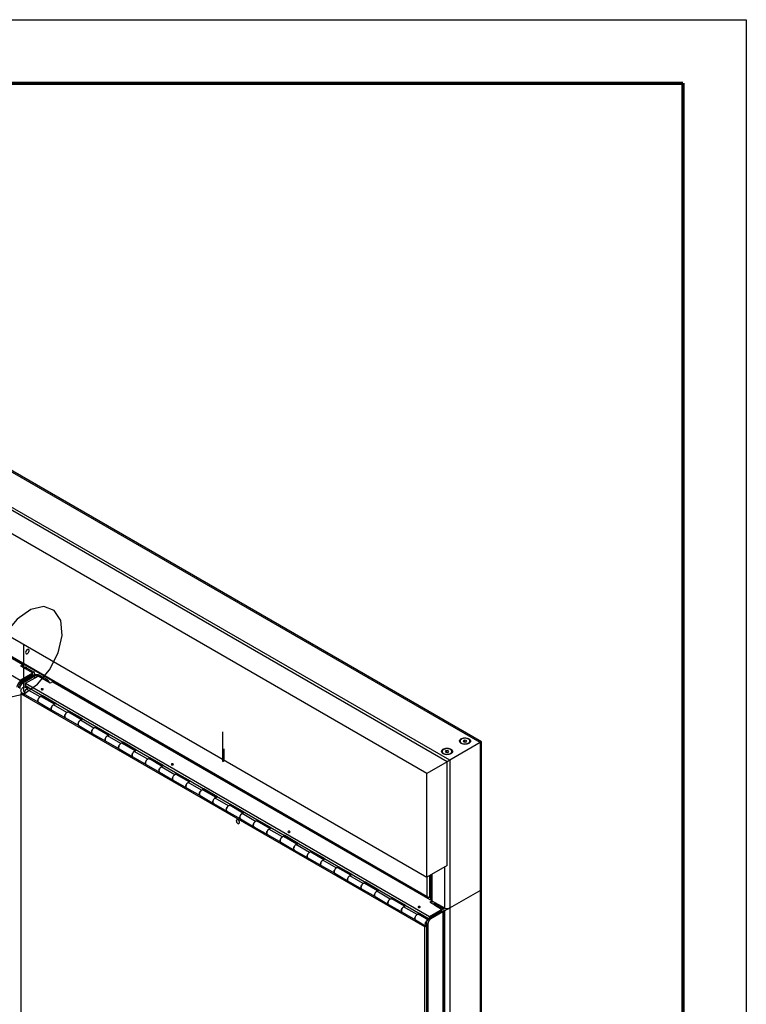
# Model space of a CAD drawing. Header units: millimetres. Extents: x 7 to 291, y 7 to 204.
# Tile 11 of 11: x 268 to 291, y 173 to 204. Entities that reach past the tile are written whole.
import ezdxf

# ---------------------------------------------------------------- set-up
doc = ezdxf.new("R2010")
doc.units = ezdxf.units.MM
doc.layers.add('BORDERS', color=7, linetype='Continuous')
doc.layers.add('TEXT_SHEET_FORMAT', color=7, linetype='Continuous')

msp = doc.modelspace()

# ---------------------------------------------------------------- linework, layer by layer
at = {"color": 7, "linetype": 'Continuous', "lineweight": 25}
for p, q in [((282.18767, 181.01342), (256.39241, 195.90471)), ((282.22281, 181.03371), (256.47725, 195.8963)), ((281.14115, 180.40928), (255.34589, 195.30057)), ((281.226, 180.45827), (255.43075, 195.34955)), ((280.50475, 180.0419), (254.7095, 194.93318)), ((254.7095, 191.66702), (280.50475, 176.77574)), ((254.96406, 190.32788), (267.69198, 182.98021)), ((255.81258, 190.37687), (267.77683, 183.47006)), ((255.97522, 190.33197), (280.51182, 176.16729)), ((255.97941, 190.30926), (280.53249, 176.13507)), ((267.77683, 183.47006), (267.70612, 183.42924)), ((267.70612, 183.42924), (268.08796, 183.20881)), ((267.77683, 183.38842), (267.77683, 183.47006)), ((267.81997, 183.37902), (267.80654, 183.37126)), ((267.88997, 183.37209), (267.84754, 183.34759)), ((267.84754, 183.34759), (268.07382, 183.21697)), ((267.88997, 183.37209), (268.11624, 183.24146)), ((267.69198, 182.98021), (268.08796, 183.20881)), ((268.07382, 183.15166), (267.69198, 182.93123)), ((268.11624, 183.12716), (267.7344, 182.90673)), ((268.15867, 183.10267), (267.77683, 182.88224)), ((267.86168, 182.88224), (268.25766, 183.11084)), ((268.07382, 183.21697), (268.11624, 183.24146)), ((268.11624, 183.12716), (268.07382, 183.15166)), ((268.15867, 183.10267), (268.11624, 183.12716)), ((268.15725, 183.14358), (268.15725, 183.18431)), ((268.6395, 182.89041), (268.25766, 183.11084)), ((268.31423, 183.12716), (268.27181, 183.10267)), ((268.49808, 182.97205), (268.27181, 183.10267)), ((268.54051, 182.99654), (268.31423, 183.12716)), ((268.49808, 182.97205), (268.54051, 182.99654)), ((267.69198, 182.93123), (267.69198, 182.98021)), ((267.69198, 182.93123), (267.7344, 182.90673)), ((267.7344, 182.90673), (267.77683, 182.88224)), ((267.9235, 182.71381), (267.83814, 182.76309)), ((267.86168, 182.80059), (267.85886, 182.79896)), ((267.96492, 182.73772), (267.85886, 182.79896)), ((267.85886, 182.79896), (267.85886, 182.76629)), ((267.93663, 182.72139), (267.85886, 182.76629)), ((267.86168, 182.88224), (280.58961, 175.53457)), ((267.86168, 182.80059), (267.86168, 182.88224)), ((267.86168, 182.80059), (280.56454, 175.46739)), ((267.89421, 182.6969), (267.96492, 182.73772)), ((268.31847, 182.45198), (267.89421, 182.6969)), ((268.71021, 182.93123), (268.6395, 182.89041)), ((268.71021, 182.93123), (280.67446, 176.02441)), ((267.71743, 182.55401), (267.75886, 182.57792)), ((280.44536, 175.20633), (267.71743, 182.55401)), ((267.71743, 182.55401), (267.71743, 165.5373)), ((267.73815, 182.58988), (267.84421, 182.52865)), ((267.84421, 182.52865), (268.26848, 182.28372)), ((268.38919, 182.4928), (268.31847, 182.45198)), ((268.77202, 182.22397), (268.36847, 182.45693)), ((268.37605, 182.45256), (268.38919, 182.46014)), ((268.81345, 182.24788), (268.38919, 182.4928)), ((268.38919, 182.46014), (268.38919, 182.4928)), ((268.78516, 182.23155), (268.38919, 182.46014)), ((268.26848, 182.28372), (268.69274, 182.0388)), ((268.74274, 182.20706), (268.81345, 182.24788)), ((269.167, 181.96214), (268.74274, 182.20706)), ((268.69274, 182.0388), (269.11701, 181.79388)), ((269.11701, 181.79388), (269.54127, 181.54896)), ((269.23771, 182.00296), (269.167, 181.96214)), ((269.62055, 181.73412), (269.217, 181.96709)), ((269.22458, 181.96271), (269.23771, 181.9703)), ((269.66198, 181.75803), (269.23771, 182.00296)), ((269.23771, 181.9703), (269.23771, 182.00296)), ((269.63369, 181.7417), (269.23771, 181.9703)), ((269.59127, 181.71721), (269.66198, 181.75803)), ((269.54127, 181.54896), (269.96554, 181.30403)), ((270.01553, 181.47229), (269.59127, 181.71721)), ((270.08624, 181.51311), (270.01553, 181.47229)), ((270.46908, 181.24428), (270.06553, 181.47724)), ((270.07311, 181.47287), (270.08624, 181.48045)), ((270.51051, 181.26819), (270.08624, 181.51311)), ((270.08624, 181.48045), (270.08624, 181.51311)), ((270.48222, 181.25186), (270.08624, 181.48045)), ((269.96554, 181.30403), (270.3898, 181.05911)), ((270.4398, 181.22737), (270.51051, 181.26819)), ((270.86406, 180.98245), (270.4398, 181.22737)), ((270.3898, 181.05911), (270.81406, 180.81419)), ((270.81406, 180.81419), (271.23833, 180.56927)), ((270.93477, 181.02327), (270.86406, 180.98245)), ((271.31761, 180.75443), (270.91406, 180.9874)), ((270.92163, 180.98302), (270.93477, 180.99061)), ((271.35903, 180.77835), (270.93477, 181.02327)), ((270.93477, 180.99061), (270.93477, 181.02327)), ((271.33074, 180.76201), (270.93477, 180.99061)), ((282.18767, 181.01342), (281.226, 180.45827)), ((281.54683, 181.05571), (281.54683, 181.05179)), ((281.69078, 181.091), (281.65078, 181.06696)), ((281.65078, 181.06696), (281.66683, 181.03495)), ((281.66683, 181.03495), (281.72288, 181.02696)), ((281.74684, 181.08301), (281.69078, 181.091)), ((281.69078, 181.03154), (281.69078, 181.091)), ((281.72288, 181.02696), (281.76289, 181.05099)), ((281.76289, 181.05099), (281.74684, 181.08301)), ((281.74684, 181.04135), (281.74684, 181.08301)), ((281.86683, 181.05179), (281.86683, 181.05571)), ((282.22281, 181.03371), (282.18767, 181.01342)), ((282.18767, 181.01342), (282.18767, 176.35914)), ((282.22281, 176.40813), (282.22281, 181.03371)), ((271.23833, 180.56927), (271.66259, 180.32434)), ((271.28832, 180.73752), (271.35903, 180.77835)), ((271.71259, 180.4926), (271.28832, 180.73752)), ((271.7833, 180.53342), (271.71259, 180.4926)), ((272.20756, 180.2885), (271.7833, 180.53342)), ((271.7833, 180.50076), (271.7833, 180.53342)), ((280.98115, 180.72915), (280.98115, 180.72523)), ((281.1251, 180.76443), (281.0851, 180.7404)), ((281.0851, 180.7404), (281.10114, 180.70838)), ((281.10114, 180.70838), (281.1572, 180.7004)), ((281.18115, 180.75645), (281.1251, 180.76443)), ((281.1251, 180.70497), (281.1251, 180.76443)), ((281.1572, 180.7004), (281.1972, 180.72443)), ((281.1972, 180.72443), (281.18115, 180.75645)), ((281.18115, 180.71479), (281.18115, 180.75645)), ((281.30115, 180.72523), (281.30115, 180.72915)), ((271.66259, 180.32434), (272.08686, 180.07942)), ((272.16614, 180.26459), (271.76258, 180.49755)), ((271.77016, 180.49318), (271.7833, 180.50076)), ((272.17927, 180.27217), (271.7833, 180.50076)), ((272.13685, 180.24768), (272.20756, 180.2885)), ((272.56112, 180.00276), (272.13685, 180.24768)), ((281.14115, 180.40928), (280.50475, 180.0419)), ((281.14115, 177.14312), (281.14115, 180.40928)), ((281.226, 180.45827), (281.226, 175.80398)), ((272.08686, 180.07942), (272.51112, 179.8345)), ((272.63183, 180.04358), (272.56112, 180.00276)), ((273.01467, 179.77474), (272.61111, 180.00771)), ((272.61869, 180.00333), (272.63183, 180.01092)), ((273.05609, 179.79866), (272.63183, 180.04358)), ((272.63183, 180.01092), (272.63183, 180.04358)), ((273.0278, 179.78232), (272.63183, 180.01092)), ((280.50475, 176.77574), (280.50475, 180.0419)), ((272.51112, 179.8345), (272.93538, 179.58958)), ((272.93538, 179.58958), (273.35965, 179.34465)), ((272.98538, 179.75784), (273.05609, 179.79866)), ((273.40964, 179.51291), (272.98538, 179.75784)), ((273.35965, 179.34465), (273.78391, 179.09973)), ((273.48035, 179.55373), (273.40964, 179.51291)), ((273.86319, 179.2849), (273.45964, 179.51786)), ((273.46722, 179.51349), (273.48035, 179.52107)), ((273.90462, 179.30881), (273.48035, 179.55373)), ((273.48035, 179.52107), (273.48035, 179.55373)), ((273.87633, 179.29248), (273.48035, 179.52107)), ((273.83391, 179.26799), (273.90462, 179.30881)), ((274.25817, 179.02307), (273.83391, 179.26799)), ((273.78391, 179.09973), (274.20818, 178.85481)), ((274.32888, 179.06389), (274.25817, 179.02307)), ((274.71172, 178.79505), (274.30817, 179.02802)), ((274.31575, 179.02364), (274.32888, 179.03123)), ((274.75315, 178.81897), (274.32888, 179.06389)), ((274.32888, 179.03123), (274.32888, 179.06389)), ((274.72486, 178.80263), (274.32888, 179.03123)), ((274.20818, 178.85481), (274.63244, 178.60989)), ((274.68244, 178.77815), (274.75315, 178.81897)), ((275.1067, 178.53322), (274.68244, 178.77815)), ((274.63244, 178.60989), (275.0567, 178.36496)), ((275.0567, 178.36496), (275.48097, 178.12004)), ((275.17741, 178.57404), (275.1067, 178.53322)), ((275.56025, 178.30521), (275.1567, 178.53817)), ((275.16427, 178.5338), (275.17741, 178.54138)), ((275.60167, 178.32912), (275.17741, 178.57404)), ((275.17741, 178.54138), (275.17741, 178.57404)), ((275.57339, 178.31279), (275.17741, 178.54138)), ((275.48097, 178.12004), (275.90523, 177.87512)), ((275.53096, 178.2883), (275.60167, 178.32912)), ((275.95523, 178.04338), (275.53096, 178.2883)), ((276.02594, 178.0842), (275.95523, 178.04338)), ((276.40878, 177.81536), (276.00522, 178.04833)), ((276.0128, 178.04395), (276.02594, 178.05154)), ((276.4502, 177.83928), (276.02594, 178.0842)), ((276.02594, 178.05154), (276.02594, 178.0842)), ((276.42191, 177.82295), (276.02594, 178.05154)), ((275.90523, 177.87512), (276.3295, 177.6302)), ((276.30531, 177.89026), (276.30531, 177.87509)), ((276.37949, 177.79846), (276.4502, 177.83928)), ((276.80376, 177.55353), (276.37949, 177.79846)), ((276.38441, 177.82943), (276.40477, 177.83284)), ((276.3295, 177.6302), (276.75376, 177.38527)), ((276.87447, 177.59435), (276.80376, 177.55353)), ((277.25731, 177.32552), (276.85375, 177.55848)), ((276.86133, 177.55411), (276.87447, 177.56169)), ((277.29873, 177.34943), (276.87447, 177.59435)), ((276.87447, 177.56169), (276.87447, 177.59435)), ((277.27044, 177.3331), (276.87447, 177.56169)), ((276.75376, 177.38527), (277.17802, 177.14035)), ((277.17802, 177.14035), (277.60229, 176.89543)), ((277.22802, 177.30861), (277.29873, 177.34943)), ((277.65228, 177.06369), (277.22802, 177.30861)), ((277.72299, 177.10451), (277.65228, 177.06369)), ((278.14726, 176.85959), (277.72299, 177.10451)), ((277.72299, 177.07185), (277.72299, 177.10451)), ((281.14115, 177.14312), (280.50475, 176.77574)), ((277.60229, 176.89543), (278.02655, 176.65051)), ((278.10583, 176.83567), (277.70228, 177.06864)), ((277.70986, 177.06426), (277.72299, 177.07185)), ((278.11897, 176.84326), (277.72299, 177.07185)), ((278.07655, 176.81877), (278.14726, 176.85959)), ((278.50081, 176.57384), (278.07655, 176.81877)), ((280.62517, 176.84525), (280.62517, 176.08156)), ((278.02655, 176.65051), (278.45082, 176.40558)), ((278.57152, 176.61466), (278.50081, 176.57384)), ((278.95436, 176.34583), (278.55081, 176.57879)), ((278.55839, 176.57442), (278.57152, 176.582)), ((278.99579, 176.36974), (278.57152, 176.61466)), ((278.57152, 176.582), (278.57152, 176.61466)), ((278.9675, 176.35341), (278.57152, 176.582)), ((278.45082, 176.40558), (278.87508, 176.16066)), ((278.87508, 176.16066), (279.29934, 175.91574)), ((278.92508, 176.32892), (278.99579, 176.36974)), ((279.34934, 176.084), (278.92508, 176.32892)), ((280.56589, 176.13607), (280.62517, 176.17029)), ((280.62517, 176.1703), (280.59668, 176.15385)), ((281.226, 175.80398), (282.18767, 176.35914)), ((282.22281, 176.37943), (282.18767, 176.35914)), ((282.22281, 176.37943), (282.21519, 176.38383)), ((282.22281, 143.87294), (282.22281, 176.37943)), ((279.29934, 175.91574), (279.72361, 175.67082)), ((279.42005, 176.12482), (279.34934, 176.084)), ((279.80289, 175.85598), (279.39934, 176.08895)), ((279.40692, 176.08457), (279.42005, 176.09216)), ((279.84432, 175.8799), (279.42005, 176.12482)), ((279.42005, 176.09216), (279.42005, 176.12482)), ((279.81603, 175.86357), (279.42005, 176.09216)), ((279.7736, 175.83908), (279.84432, 175.8799)), ((280.67446, 176.02441), (280.60375, 175.98359)), ((280.60375, 175.98359), (280.98559, 175.76316)), ((280.66032, 176.03258), (281.0563, 175.80398)), ((280.67446, 175.94277), (280.67446, 176.02441)), ((280.7176, 175.93338), (280.70417, 175.92562)), ((280.7876, 175.92645), (280.74517, 175.90195)), ((280.74517, 175.90195), (280.97144, 175.77133)), ((280.7876, 175.92645), (281.01387, 175.79582)), ((279.72361, 175.67082), (280.14787, 175.42589)), ((280.19787, 175.59415), (279.7736, 175.83908)), ((280.26858, 175.63497), (280.19787, 175.59415)), ((280.53409, 175.43387), (280.24786, 175.5991)), ((280.25544, 175.59473), (280.26858, 175.60231)), ((280.56232, 175.4654), (280.26858, 175.63497)), ((280.26858, 175.60231), (280.26858, 175.63497)), ((280.54225, 175.44432), (280.26858, 175.60231)), ((280.58961, 175.53457), (280.98559, 175.76316)), ((280.97144, 175.70601), (280.58961, 175.48558)), ((281.01387, 175.68152), (280.63203, 175.46109)), ((280.97144, 175.77133), (281.01387, 175.79582)), ((281.01387, 175.68152), (280.97144, 175.70601)), ((281.01387, 175.68152), (281.01387, 158.25654)), ((281.05487, 158.31369), (281.05487, 175.73867)), ((281.0563, 175.706), (281.05487, 175.70518)), ((280.14787, 175.42589), (280.46607, 175.2422)), ((280.40653, 175.52268), (280.40653, 175.50751)), ((280.44536, 175.20633), (280.49061, 175.23246)), ((280.48563, 175.46185), (280.50599, 175.46526)), ((280.53304, 175.28963), (280.49061, 175.31412)), ((280.49061, 175.31412), (280.49061, 158.11777)), ((280.53304, 175.28963), (280.53304, 158.09328)), ((280.58961, 175.48558), (280.58961, 175.53457)), ((280.58961, 175.48558), (280.63203, 175.46109)), ((280.44536, 158.18962), (280.44536, 175.20633))]:
    msp.add_line(p, q, dxfattribs=at)
at = {"color": 7, "linetype": 'Continuous'}
for p, q in [((267.79961, 184.08756), (267.79961, 182.61778)), ((274.07727, 180.41288), (274.07727, 181.3476)), ((274.12114, 180.43821), (274.12114, 180.81484)), ((274.07727, 180.41288), (274.12114, 180.43821))]:
    msp.add_line(p, q, dxfattribs=at)
at = {"color": 8, "linetype": 'Continuous', "lineweight": 25}
for p, q in [((268.1682, 183.14614), (268.15725, 183.15246)), ((268.15867, 183.05369), (268.15867, 183.10267)), ((281.0563, 177.09413), (281.0563, 175.80398)), ((280.59668, 176.15385), (280.59668, 176.8288)), ((280.66032, 176.86554), (280.66032, 176.03258)), ((280.51182, 176.16729), (280.51182, 176.77982)), ((280.62517, 176.15084), (280.60832, 176.16056)), ((282.18767, 176.35914), (282.18767, 143.85265)), ((280.56589, 176.13607), (280.56589, 176.14664)), ((281.0563, 175.706), (281.05487, 175.70682)), ((281.0563, 175.706), (281.0563, 157.7911)), ((281.226, 175.80398), (281.226, 143.2975))]:
    msp.add_line(p, q, dxfattribs=at)
at = {"color": 7, "linetype": 'Continuous', "flags": 128}
for points in [[(268.97218, 184.85584), (268.76921, 185.17488), (268.43712, 185.29648), (268.02649, 185.20214), (267.59982, 184.90622), (267.22207, 184.45376), (266.95074, 183.91365), (266.82716, 183.36812), (266.87012, 182.90022), (267.07309, 182.58118), (267.40518, 182.45958), (267.81581, 182.55392), (268.24248, 182.84984), (268.62023, 183.3023), (268.89156, 183.8424), (269.01514, 184.38794), (268.97218, 184.85584)], [(267.97525, 183.92836), (267.9648, 183.94478), (267.94771, 183.95104), (267.92657, 183.94618), (267.90461, 183.93095), (267.88517, 183.90766), (267.8712, 183.87986), (267.86484, 183.85178), (267.86705, 183.8277), (267.8775, 183.81128), (267.89459, 183.80502), (267.91573, 183.80988), (267.93769, 183.82511), (267.95713, 183.8484), (267.9711, 183.8762), (267.97746, 183.90427), (267.97525, 183.92836)], [(274.59825, 178.51187), (274.58911, 178.53679), (274.57415, 178.55953), (274.55566, 178.57664), (274.53644, 178.5855), (274.51943, 178.58476), (274.50721, 178.57454), (274.50164, 178.5564), (274.50358, 178.5331), (274.51272, 178.50817), (274.52768, 178.48543), (274.54617, 178.46832), (274.56539, 178.45947), (274.5824, 178.4602), (274.59462, 178.47042), (274.60018, 178.48856), (274.59825, 178.51187)]]:
    msp.add_lwpolyline(points, dxfattribs=at)
at = {"color": 7, "linetype": 'Continuous', "lineweight": 25, "flags": 128}
for points in [[(267.73815, 182.58988), (267.73725, 182.59041), (267.72608, 182.60153), (267.71933, 182.61799), (267.71748, 182.63862), (267.72067, 182.66195), (267.72867, 182.68632), (267.74091, 182.70998), (267.75652, 182.73126), (267.77438, 182.74863), (267.79323, 182.76086), (267.81171, 182.76707), (267.82851, 182.76683), (267.83814, 182.76309)], [(267.84421, 182.52865), (267.83474, 182.53675), (267.82674, 182.55187), (267.82355, 182.57152), (267.82539, 182.59428), (267.83214, 182.61854), (267.84332, 182.64256), (267.85812, 182.66464), (267.8755, 182.68319), (267.89421, 182.6969)], [(267.89421, 182.6969), (267.88045, 182.6874), (267.86259, 182.67003), (267.84698, 182.64875), (267.83474, 182.62509), (267.82674, 182.60072), (267.82355, 182.57739), (267.82539, 182.55676), (267.83214, 182.5403), (267.84332, 182.52918), (267.84421, 182.52865)], [(268.40828, 182.70794), (268.39757, 182.71207), (268.38494, 182.71352), (268.37231, 182.71207), (268.36161, 182.70794), (268.35445, 182.70176), (268.35194, 182.69447), (268.35445, 182.68718), (268.36161, 182.681), (268.37231, 182.67687), (268.38494, 182.67542), (268.39757, 182.67687), (268.40828, 182.681), (268.41543, 182.68718), (268.41794, 182.69447), (268.41543, 182.70176), (268.40828, 182.70794)], [(268.36847, 182.45693), (268.35884, 182.46067), (268.34204, 182.46092), (268.32356, 182.4547), (268.30471, 182.44248), (268.28685, 182.42511), (268.27124, 182.40383), (268.259, 182.38017), (268.251, 182.3558), (268.24781, 182.33247), (268.24966, 182.31184), (268.25641, 182.29538), (268.26758, 182.28426), (268.26848, 182.28372)], [(268.26848, 182.28372), (268.259, 182.29183), (268.251, 182.30695), (268.24781, 182.3266), (268.24966, 182.34936), (268.25641, 182.37362), (268.26758, 182.39764), (268.28239, 182.41972), (268.29976, 182.43827), (268.31847, 182.45198)], [(268.69274, 182.0388), (268.68327, 182.0469), (268.67527, 182.06203), (268.67207, 182.08167), (268.67392, 182.10444), (268.68067, 182.12869), (268.69185, 182.15272), (268.70665, 182.17479), (268.72403, 182.19335), (268.74274, 182.20706)], [(268.74274, 182.20706), (268.72898, 182.19755), (268.71112, 182.18018), (268.69551, 182.15891), (268.68327, 182.13524), (268.67527, 182.11088), (268.67207, 182.08755), (268.67392, 182.06692), (268.68067, 182.05045), (268.69185, 182.03934), (268.69274, 182.0388)], [(269.217, 181.96709), (269.20737, 181.97083), (269.19057, 181.97107), (269.17209, 181.96486), (269.15324, 181.95263), (269.13538, 181.93526), (269.11977, 181.91399), (269.10753, 181.89032), (269.09953, 181.86596), (269.09634, 181.84263), (269.09818, 181.82199), (269.10494, 181.80553), (269.11611, 181.79441), (269.11701, 181.79388)], [(269.11701, 181.79388), (269.10753, 181.80198), (269.09953, 181.81711), (269.09634, 181.83675), (269.09818, 181.85951), (269.10494, 181.88377), (269.11611, 181.90779), (269.13092, 181.92987), (269.14829, 181.94843), (269.167, 181.96214)], [(269.54127, 181.54896), (269.5318, 181.55706), (269.52379, 181.57219), (269.5206, 181.59183), (269.52245, 181.61459), (269.5292, 181.63885), (269.54038, 181.66287), (269.55518, 181.68495), (269.57256, 181.7035), (269.59127, 181.71721)], [(269.59127, 181.71721), (269.57751, 181.70771), (269.55964, 181.69034), (269.54404, 181.66906), (269.5318, 181.6454), (269.52379, 181.62103), (269.5206, 181.5977), (269.52245, 181.57707), (269.5292, 181.56061), (269.54038, 181.54949), (269.54127, 181.54896)], [(270.06553, 181.47724), (270.0559, 181.48098), (270.03909, 181.48123), (270.02061, 181.47502), (270.00177, 181.46279), (269.98391, 181.44542), (269.9683, 181.42414), (269.95606, 181.40048), (269.94806, 181.37611), (269.94487, 181.35278), (269.94671, 181.33215), (269.95346, 181.31569), (269.96464, 181.30457), (269.96554, 181.30403)], [(269.96554, 181.30403), (269.95606, 181.31214), (269.94806, 181.32726), (269.94487, 181.34691), (269.94671, 181.36967), (269.95346, 181.39393), (269.96464, 181.41795), (269.97944, 181.44003), (269.99682, 181.45858), (270.01553, 181.47229)], [(270.3898, 181.05911), (270.38032, 181.06721), (270.37232, 181.08234), (270.36913, 181.10199), (270.37098, 181.12475), (270.37773, 181.149), (270.3889, 181.17303), (270.40371, 181.1951), (270.42108, 181.21366), (270.4398, 181.22737)], [(270.4398, 181.22737), (270.42603, 181.21786), (270.40817, 181.20049), (270.39256, 181.17922), (270.38032, 181.15555), (270.37232, 181.13119), (270.36913, 181.10786), (270.37098, 181.08723), (270.37773, 181.07077), (270.3889, 181.05965), (270.3898, 181.05911)], [(281.82916, 181.13303), (281.85128, 181.11737), (281.86749, 181.09946), (281.87712, 181.08003), (281.87978, 181.05988), (281.87536, 181.03983), (281.86403, 181.02071), (281.84628, 181.0033), (281.82281, 180.9883), (281.7946, 180.97634), (281.76279, 180.96791), (281.72869, 180.96334), (281.6937, 180.96283), (281.65924, 180.96639), (281.62674, 180.97389), (281.59751, 180.98501), (281.57276, 180.9993), (281.55349, 181.01617), (281.54051, 181.03493), (281.53433, 181.05483), (281.53522, 181.07503), (281.54313, 181.09471), (281.55775, 181.11307), (281.57847, 181.12936), (281.60444, 181.14291), (281.63461, 181.15316), (281.66773, 181.15969), (281.70245, 181.16225), (281.73736, 181.16071), (281.77101, 181.15515), (281.80204, 181.1458), (281.82916, 181.13303)], [(281.66347, 181.14549), (281.63227, 181.13808), (281.60456, 181.12698), (281.58162, 181.1127), (281.56455, 181.0959), (281.55413, 181.07738), (281.55084, 181.058), (281.55486, 181.03866), (281.56597, 181.02028), (281.58368, 181.0037), (281.60714, 180.98971), (281.63527, 180.97896), (281.66674, 180.97195), (281.70008, 180.96901), (281.73374, 180.97027), (281.76615, 180.97569), (281.79578, 180.98499), (281.82125, 180.99776), (281.84137, 181.01339), (281.8552, 181.03115), (281.86209, 181.05022), (281.86173, 181.06969), (281.85412, 181.08866), (281.83962, 181.10624), (281.81892, 181.12162), (281.79297, 181.13406), (281.763, 181.143), (281.7304, 181.148), (281.6967, 181.14885), (281.66347, 181.14549)], [(270.91406, 180.9874), (270.90442, 180.99114), (270.88762, 180.99138), (270.86914, 180.98517), (270.8503, 180.97294), (270.83244, 180.95557), (270.81683, 180.9343), (270.80459, 180.91063), (270.79659, 180.88627), (270.79339, 180.86294), (270.79524, 180.8423), (270.80199, 180.82584), (270.81317, 180.81472), (270.81406, 180.81419)], [(270.81406, 180.81419), (270.80459, 180.82229), (270.79659, 180.83742), (270.79339, 180.85706), (270.79524, 180.87983), (270.80199, 180.90408), (270.81317, 180.9281), (270.82797, 180.95018), (270.84535, 180.96874), (270.86406, 180.98245)], [(281.26348, 180.80646), (281.2856, 180.7908), (281.30181, 180.77289), (281.31144, 180.75346), (281.31409, 180.73332), (281.30967, 180.71327), (281.29835, 180.69415), (281.28059, 180.67673), (281.25713, 180.66174), (281.22891, 180.64978), (281.1971, 180.64134), (281.16301, 180.63677), (281.12801, 180.63626), (281.09356, 180.63983), (281.06105, 180.64732), (281.03182, 180.65844), (281.00707, 180.67273), (280.98781, 180.68961), (280.97482, 180.70837), (280.96865, 180.72826), (280.96954, 180.74846), (280.97745, 180.76815), (280.99206, 180.78651), (281.01278, 180.8028), (281.03875, 180.81634), (281.06892, 180.8266), (281.10204, 180.83313), (281.13677, 180.83568), (281.17167, 180.83415), (281.20532, 180.82859), (281.23635, 180.81923), (281.26348, 180.80646)], [(281.09778, 180.81892), (281.06658, 180.81152), (281.03887, 180.80042), (281.01594, 180.78613), (280.99886, 180.76934), (280.98844, 180.75082), (280.98516, 180.73144), (280.98917, 180.7121), (281.00029, 180.69372), (281.01799, 180.67714), (281.04146, 180.66315), (281.06958, 180.6524), (281.10105, 180.64538), (281.1344, 180.64244), (281.16806, 180.64371), (281.20046, 180.64912), (281.23009, 180.65843), (281.25556, 180.6712), (281.27569, 180.68683), (281.28952, 180.70459), (281.29641, 180.72365), (281.29604, 180.74313), (281.28843, 180.7621), (281.27394, 180.77968), (281.25323, 180.79506), (281.22729, 180.8075), (281.19731, 180.81643), (281.16471, 180.82144), (281.13101, 180.82228), (281.09778, 180.81892)], [(281.86683, 181.05571), (281.86608, 181.04673), (281.85901, 181.02717), (281.84482, 181.00896), (281.82418, 180.99293), (281.79806, 180.97983), (281.76767, 180.97028), (281.73443, 180.96473), (281.69991, 180.96343), (281.66571, 180.96645), (281.63343, 180.97364), (281.60458, 180.98467), (281.58052, 180.99902), (281.56236, 181.01602), (281.55096, 181.03488), (281.54684, 181.05471), (281.54683, 181.05571)], [(271.23833, 180.56927), (271.22885, 180.57737), (271.22085, 180.5925), (271.21766, 180.61214), (271.2195, 180.6349), (271.22626, 180.65916), (271.23743, 180.68318), (271.25224, 180.70526), (271.26961, 180.72381), (271.28832, 180.73752)], [(271.28832, 180.73752), (271.27456, 180.72802), (271.2567, 180.71065), (271.24109, 180.68937), (271.22885, 180.66571), (271.22085, 180.64134), (271.21766, 180.61801), (271.2195, 180.59738), (271.22626, 180.58092), (271.23743, 180.5698), (271.23833, 180.56927)], [(281.30115, 180.72915), (281.30039, 180.72016), (281.29332, 180.70061), (281.27913, 180.68239), (281.2585, 180.66636), (281.23237, 180.65327), (281.20198, 180.64372), (281.16875, 180.63817), (281.13422, 180.63687), (281.10002, 180.63989), (281.06774, 180.64708), (281.0389, 180.65811), (281.01483, 180.67246), (280.99668, 180.68946), (280.98527, 180.70831), (280.98116, 180.72815), (280.98115, 180.72915)], [(271.76258, 180.49755), (271.75295, 180.50129), (271.73615, 180.50154), (271.71767, 180.49533), (271.69883, 180.4831), (271.68096, 180.46573), (271.66536, 180.44445), (271.65312, 180.42079), (271.64511, 180.39642), (271.64192, 180.37309), (271.64377, 180.35246), (271.65052, 180.336), (271.6617, 180.32488), (271.66259, 180.32434)], [(271.66259, 180.32434), (271.65312, 180.33245), (271.64511, 180.34757), (271.64192, 180.36722), (271.64377, 180.38998), (271.65052, 180.41424), (271.6617, 180.43826), (271.6765, 180.46034), (271.69388, 180.47889), (271.71259, 180.4926)], [(272.08686, 180.07942), (272.07738, 180.08752), (272.06938, 180.10265), (272.06619, 180.1223), (272.06803, 180.14506), (272.07478, 180.16931), (272.08596, 180.19334), (272.10076, 180.21541), (272.11814, 180.23397), (272.13685, 180.24768)], [(272.13685, 180.24768), (272.12309, 180.23818), (272.10523, 180.2208), (272.08962, 180.19953), (272.07738, 180.17586), (272.06938, 180.1515), (272.06619, 180.12817), (272.06803, 180.10754), (272.07478, 180.09108), (272.08596, 180.07996), (272.08686, 180.07942)], [(272.5095, 180.34036), (272.49879, 180.34449), (272.48616, 180.34594), (272.47353, 180.34449), (272.46283, 180.34036), (272.45567, 180.33418), (272.45316, 180.32688), (272.45567, 180.31959), (272.46283, 180.31341), (272.47353, 180.30928), (272.48616, 180.30783), (272.49879, 180.30928), (272.5095, 180.31341), (272.51665, 180.31959), (272.51916, 180.32688), (272.51665, 180.33418), (272.5095, 180.34036)], [(272.61111, 180.00771), (272.60148, 180.01145), (272.58468, 180.01169), (272.5662, 180.00548), (272.54735, 179.99325), (272.52949, 179.97588), (272.51388, 179.95461), (272.50164, 179.93094), (272.49364, 179.90658), (272.49045, 179.88325), (272.4923, 179.86261), (272.49905, 179.84615), (272.51022, 179.83503), (272.51112, 179.8345)], [(272.51112, 179.8345), (272.50164, 179.8426), (272.49364, 179.85773), (272.49045, 179.87737), (272.4923, 179.90014), (272.49905, 179.92439), (272.51022, 179.94842), (272.52503, 179.97049), (272.5424, 179.98905), (272.56112, 180.00276)], [(272.93538, 179.58958), (272.92591, 179.59768), (272.91791, 179.61281), (272.91471, 179.63245), (272.91656, 179.65521), (272.92331, 179.67947), (272.93449, 179.70349), (272.94929, 179.72557), (272.96667, 179.74412), (272.98538, 179.75784)], [(272.98538, 179.75784), (272.97162, 179.74833), (272.95376, 179.73096), (272.93815, 179.70968), (272.92591, 179.68602), (272.91791, 179.66165), (272.91471, 179.63832), (272.91656, 179.61769), (272.92331, 179.60123), (272.93449, 179.59011), (272.93538, 179.58958)], [(273.45964, 179.51786), (273.45001, 179.5216), (273.43321, 179.52185), (273.41473, 179.51564), (273.39588, 179.50341), (273.37802, 179.48604), (273.36241, 179.46476), (273.35017, 179.4411), (273.34217, 179.41673), (273.33898, 179.3934), (273.34082, 179.37277), (273.34758, 179.35631), (273.35875, 179.34519), (273.35965, 179.34465)], [(273.35965, 179.34465), (273.35017, 179.35276), (273.34217, 179.36788), (273.33898, 179.38753), (273.34082, 179.41029), (273.34758, 179.43455), (273.35875, 179.45857), (273.37356, 179.48065), (273.39093, 179.4992), (273.40964, 179.51291)], [(273.78391, 179.09973), (273.77444, 179.10783), (273.76643, 179.12296), (273.76324, 179.14261), (273.76509, 179.16537), (273.77184, 179.18963), (273.78302, 179.21365), (273.79782, 179.23572), (273.8152, 179.25428), (273.83391, 179.26799)], [(273.83391, 179.26799), (273.82015, 179.25849), (273.80228, 179.24111), (273.78668, 179.21984), (273.77444, 179.19617), (273.76643, 179.17181), (273.76324, 179.14848), (273.76509, 179.12785), (273.77184, 179.11139), (273.78302, 179.10027), (273.78391, 179.09973)], [(274.30817, 179.02802), (274.29854, 179.03176), (274.28174, 179.032), (274.26325, 179.02579), (274.24441, 179.01356), (274.22655, 178.99619), (274.21094, 178.97492), (274.1987, 178.95125), (274.1907, 178.92689), (274.18751, 178.90356), (274.18935, 178.88293), (274.1961, 178.86646), (274.20728, 178.85534), (274.20818, 178.85481)], [(274.20818, 178.85481), (274.1987, 178.86291), (274.1907, 178.87804), (274.18751, 178.89768), (274.18935, 178.92045), (274.1961, 178.9447), (274.20728, 178.96873), (274.22208, 178.9908), (274.23946, 179.00936), (274.25817, 179.02307)], [(274.63244, 178.60989), (274.62296, 178.61799), (274.61496, 178.63312), (274.61177, 178.65276), (274.61362, 178.67552), (274.62037, 178.69978), (274.63154, 178.7238), (274.64635, 178.74588), (274.66373, 178.76443), (274.68244, 178.77815)], [(274.68244, 178.77815), (274.66868, 178.76864), (274.65081, 178.75127), (274.6352, 178.72999), (274.62296, 178.70633), (274.61496, 178.68196), (274.61177, 178.65863), (274.61362, 178.638), (274.62037, 178.62154), (274.63154, 178.61042), (274.63244, 178.60989)], [(275.1567, 178.53817), (275.14706, 178.54191), (275.13026, 178.54216), (275.11178, 178.53595), (275.09294, 178.52372), (275.07508, 178.50635), (275.05947, 178.48507), (275.04723, 178.46141), (275.03923, 178.43704), (275.03603, 178.41371), (275.03788, 178.39308), (275.04463, 178.37662), (275.05581, 178.3655), (275.0567, 178.36496)], [(275.0567, 178.36496), (275.04723, 178.37307), (275.03923, 178.38819), (275.03603, 178.40784), (275.03788, 178.4306), (275.04463, 178.45486), (275.05581, 178.47888), (275.07061, 178.50096), (275.08799, 178.51951), (275.1067, 178.53322)], [(275.48097, 178.12004), (275.47149, 178.12814), (275.46349, 178.14327), (275.4603, 178.16292), (275.46214, 178.18568), (275.4689, 178.20994), (275.48007, 178.23396), (275.49488, 178.25603), (275.51225, 178.27459), (275.53096, 178.2883)], [(275.53096, 178.2883), (275.5172, 178.2788), (275.49934, 178.26142), (275.48373, 178.24015), (275.47149, 178.21648), (275.46349, 178.19212), (275.4603, 178.16879), (275.46214, 178.14816), (275.4689, 178.1317), (275.48007, 178.12058), (275.48097, 178.12004)], [(276.00522, 178.04833), (275.99559, 178.05207), (275.97879, 178.05231), (275.96031, 178.0461), (275.94147, 178.03387), (275.92361, 178.0165), (275.908, 177.99523), (275.89576, 177.97156), (275.88775, 177.9472), (275.88456, 177.92387), (275.88641, 177.90324), (275.89316, 177.88677), (275.90434, 177.87565), (275.90523, 177.87512)], [(275.90523, 177.87512), (275.89576, 177.88322), (275.88775, 177.89835), (275.88456, 177.91799), (275.88641, 177.94076), (275.89316, 177.96501), (275.90434, 177.98904), (275.91914, 178.01111), (275.93652, 178.02967), (275.95523, 178.04338)], [(276.18645, 178.21769), (276.17575, 178.22182), (276.16312, 178.22327), (276.15049, 178.22182), (276.13978, 178.21769), (276.13263, 178.21151), (276.13012, 178.20422), (276.13263, 178.19693), (276.13978, 178.19075), (276.15049, 178.18662), (276.16312, 178.18517), (276.17575, 178.18662), (276.18645, 178.19075), (276.19361, 178.19693), (276.19612, 178.20422), (276.19361, 178.21151), (276.18645, 178.21769)], [(276.3295, 177.6302), (276.32002, 177.6383), (276.31202, 177.65343), (276.30883, 177.67307), (276.31067, 177.69583), (276.31742, 177.72009), (276.3286, 177.74411), (276.3434, 177.76619), (276.36078, 177.78474), (276.37949, 177.79846)], [(276.37949, 177.79846), (276.36573, 177.78895), (276.34787, 177.77158), (276.33226, 177.7503), (276.32002, 177.72664), (276.31202, 177.70227), (276.30883, 177.67894), (276.31067, 177.65831), (276.31742, 177.64185), (276.3286, 177.63073), (276.3295, 177.6302)], [(276.85375, 177.55848), (276.84412, 177.56222), (276.82732, 177.56247), (276.80884, 177.55626), (276.79, 177.54403), (276.77213, 177.52666), (276.75653, 177.50538), (276.74428, 177.48172), (276.73628, 177.45735), (276.73309, 177.43402), (276.73494, 177.41339), (276.74169, 177.39693), (276.75286, 177.38581), (276.75376, 177.38527)], [(276.75376, 177.38527), (276.74428, 177.39338), (276.73628, 177.4085), (276.73309, 177.42815), (276.73494, 177.45091), (276.74169, 177.47517), (276.75286, 177.49919), (276.76767, 177.52127), (276.78505, 177.53982), (276.80376, 177.55353)], [(277.17802, 177.14035), (277.16855, 177.14845), (277.16055, 177.16358), (277.15736, 177.18323), (277.1592, 177.20599), (277.16595, 177.23025), (277.17713, 177.25427), (277.19193, 177.27634), (277.20931, 177.2949), (277.22802, 177.30861)], [(277.22802, 177.30861), (277.21426, 177.29911), (277.1964, 177.28173), (277.18079, 177.26046), (277.16855, 177.23679), (277.16055, 177.21243), (277.15736, 177.1891), (277.1592, 177.16847), (277.16595, 177.15201), (277.17713, 177.14089), (277.17802, 177.14035)], [(277.70228, 177.06864), (277.69265, 177.07238), (277.67585, 177.07262), (277.65737, 177.06641), (277.63852, 177.05418), (277.62066, 177.03681), (277.60505, 177.01554), (277.59281, 176.99187), (277.58481, 176.96751), (277.58162, 176.94418), (277.58347, 176.92355), (277.59022, 176.90708), (277.60139, 176.89597), (277.60229, 176.89543)], [(277.60229, 176.89543), (277.59281, 176.90353), (277.58481, 176.91866), (277.58162, 176.9383), (277.58347, 176.96107), (277.59022, 176.98532), (277.60139, 177.00935), (277.6162, 177.03142), (277.63357, 177.04998), (277.65228, 177.06369)], [(278.02655, 176.65051), (278.01708, 176.65861), (278.00907, 176.67374), (278.00588, 176.69338), (278.00773, 176.71614), (278.01448, 176.7404), (278.02566, 176.76442), (278.04046, 176.7865), (278.05784, 176.80505), (278.07655, 176.81877)], [(278.07655, 176.81877), (278.06279, 176.80926), (278.04493, 176.79189), (278.02932, 176.77061), (278.01708, 176.74695), (278.00907, 176.72258), (278.00588, 176.69925), (278.00773, 176.67862), (278.01448, 176.66216), (278.02566, 176.65104), (278.02655, 176.65051)], [(278.55081, 176.57879), (278.54118, 176.58253), (278.52438, 176.58278), (278.50589, 176.57657), (278.48705, 176.56434), (278.46919, 176.54697), (278.45358, 176.52569), (278.44134, 176.50203), (278.43334, 176.47766), (278.43015, 176.45433), (278.43199, 176.4337), (278.43874, 176.41724), (278.44992, 176.40612), (278.45082, 176.40558)], [(278.45082, 176.40558), (278.44134, 176.41369), (278.43334, 176.42881), (278.43015, 176.44846), (278.43199, 176.47122), (278.43874, 176.49548), (278.44992, 176.5195), (278.46473, 176.54158), (278.4821, 176.56013), (278.50081, 176.57384)], [(278.87508, 176.16066), (278.8656, 176.16876), (278.8576, 176.18389), (278.85441, 176.20354), (278.85626, 176.2263), (278.86301, 176.25056), (278.87419, 176.27458), (278.88899, 176.29665), (278.90637, 176.31521), (278.92508, 176.32892)], [(278.92508, 176.32892), (278.91132, 176.31942), (278.89345, 176.30205), (278.87785, 176.28077), (278.8656, 176.2571), (278.8576, 176.23274), (278.85441, 176.20941), (278.85626, 176.18878), (278.86301, 176.17232), (278.87419, 176.1612), (278.87508, 176.16066)], [(279.39934, 176.08895), (279.38971, 176.09269), (279.3729, 176.09293), (279.35442, 176.08672), (279.33558, 176.07449), (279.31772, 176.05712), (279.30211, 176.03585), (279.28987, 176.01218), (279.28187, 175.98782), (279.27868, 175.96449), (279.28052, 175.94386), (279.28727, 175.92739), (279.29845, 175.91628), (279.29934, 175.91574)], [(279.29934, 175.91574), (279.28987, 175.92384), (279.28187, 175.93897), (279.27868, 175.95861), (279.28052, 175.98138), (279.28727, 176.00563), (279.29845, 176.02966), (279.31325, 176.05173), (279.33063, 176.07029), (279.34934, 176.084)], [(280.28767, 175.85011), (280.27697, 175.85424), (280.26434, 175.85569), (280.25171, 175.85424), (280.241, 175.85011), (280.23385, 175.84393), (280.23134, 175.83664), (280.23385, 175.82935), (280.241, 175.82317), (280.25171, 175.81904), (280.26434, 175.81759), (280.27697, 175.81904), (280.28767, 175.82317), (280.29482, 175.82935), (280.29734, 175.83664), (280.29482, 175.84393), (280.28767, 175.85011)], [(279.72361, 175.67082), (279.71413, 175.67892), (279.70613, 175.69405), (279.70294, 175.71369), (279.70479, 175.73645), (279.71154, 175.76071), (279.72271, 175.78473), (279.73752, 175.80681), (279.75489, 175.82536), (279.7736, 175.83908)], [(279.7736, 175.83908), (279.75984, 175.82957), (279.74198, 175.8122), (279.72637, 175.79092), (279.71413, 175.76726), (279.70613, 175.74289), (279.70294, 175.71956), (279.70479, 175.69893), (279.71154, 175.68247), (279.72271, 175.67135), (279.72361, 175.67082)], [(280.24786, 175.5991), (280.23823, 175.60284), (280.22143, 175.60309), (280.20295, 175.59688), (280.18411, 175.58465), (280.16625, 175.56728), (280.15064, 175.546), (280.1384, 175.52234), (280.1304, 175.49797), (280.1272, 175.47464), (280.12905, 175.45401), (280.1358, 175.43755), (280.14698, 175.42643), (280.14787, 175.42589)], [(280.14787, 175.42589), (280.1384, 175.434), (280.1304, 175.44912), (280.1272, 175.46877), (280.12905, 175.49153), (280.1358, 175.51579), (280.14698, 175.53981), (280.16178, 175.56189), (280.17916, 175.58044), (280.19787, 175.59415)], [(280.52019, 175.41271), (280.50231, 175.40096), (280.48444, 175.38359), (280.46884, 175.36231), (280.45659, 175.33865), (280.44859, 175.31428), (280.4454, 175.29095), (280.44725, 175.27032), (280.454, 175.25386), (280.46518, 175.24274), (280.47998, 175.23776), (280.49061, 175.23793)], [(280.49844, 175.3632), (280.4888, 175.35059), (280.47932, 175.33209), (280.47428, 175.3132), (280.47428, 175.29618), (280.47932, 175.2831), (280.4888, 175.27553), (280.49061, 175.27492)], [(280.49844, 175.3632), (280.4888, 175.35059), (280.47932, 175.33209), (280.47428, 175.3132), (280.47428, 175.29618), (280.47932, 175.2831), (280.4888, 175.27553), (280.49061, 175.27492)]]:
    msp.add_lwpolyline(points, dxfattribs=at)
at = {"color": 7, "linetype": 'Continuous', "lineweight": 25}
for centre, radius, start, end in [((267.84896, 183.31484), 0.07042, 54.382423, 114.307119), ((268.06142, 183.18431), 0.03493, 290.783421, 69.216579), ((268.09455, 183.18431), 0.06113, 290.783421, 69.216579), ((268.21524, 182.93611), 0.21518, 62.609672, 117.390328), ((268.21524, 182.9935), 0.12296, 62.609672, 117.390328), ((268.42613, 182.81728), 0.21265, 23.08652, 57.459763), ((267.80791, 182.74998), 0.21515, 122.605478, 177.394522), ((267.85034, 182.72549), 0.21515, 122.605478, 177.394522), ((267.89277, 182.701), 0.21515, 122.605478, 177.394522), ((281.62307, 181.05773), 0.07647, 184.455667, 243.75916), ((281.79092, 181.05752), 0.07613, 296.096851, 355.688319), ((281.05739, 180.73117), 0.07647, 184.455655, 243.759025), ((281.22523, 180.73095), 0.07613, 296.096991, 355.688332), ((282.16276, 176.41411), 0.06035, 294.374658, 354.305201), ((280.68522, 176.08755), 0.06035, 185.694799, 245.625342), ((280.74659, 175.8692), 0.07042, 54.382423, 114.307119), ((280.95905, 175.73867), 0.03493, 290.783421, 69.216579), ((280.99218, 175.73867), 0.06113, 290.783421, 69.216579), ((281.14115, 175.96775), 0.18444, 242.609672, 297.390328), ((280.70554, 175.30434), 0.21515, 122.605478, 177.394522), ((280.74797, 175.27985), 0.21515, 122.605478, 177.394522)]:
    msp.add_arc(centre, radius, start, end, dxfattribs=at)
for centre, major_axis, ratio, start_param, end_param in [((282.10281, 180.96442), (0.12, 0.06929), 0.00007037, 0.00004063, 0.78535753), ((281.14115, 180.40927), (0.12, 0.06929), 0.00007037, 0.78535753, 1.57075569), ((281.14115, 180.40927), (0.12, 0.06929), 0.00007037, 0.78535753, 1.5533301), ((280.55425, 176.19179), (0.05849, -0.0191), 0.69954326, 4.15151027, 5.72230659), ((280.55425, 176.19179), (0.0127, 0.06021), 0.69960158, 2.13153518, 3.70233151), ((282.10281, 176.31014), (0.12, 0.06929), 0.00007037, 0.00004063, 0.78535753), ((281.14115, 175.75498), (0.12, 0.06929), 0.00007037, 0.78535753, 2.35615386), ((281.14115, 175.75498), (0.12, 0.06929), 0.00007037, 0.78535753, 2.35615386)]:
    msp.add_ellipse(centre, major_axis=major_axis, ratio=ratio, start_param=start_param, end_param=end_param, dxfattribs=at)
at = {"layer": 'BORDERS', "lineweight": 70}
for p, q in [((8.56964, 201.78391), (288.56964, 201.78391)), ((288.56964, 201.78391), (288.56964, 8.78391))]:
    msp.add_line(p, q, dxfattribs=at)
at = {"layer": 'TEXT_SHEET_FORMAT'}
for p, q in [((6.56964, 203.78391), (290.56964, 203.78391)), ((290.56964, 203.78391), (290.56964, 6.78391))]:
    msp.add_line(p, q, dxfattribs=at)

doc.saveas('drawing.dxf')
